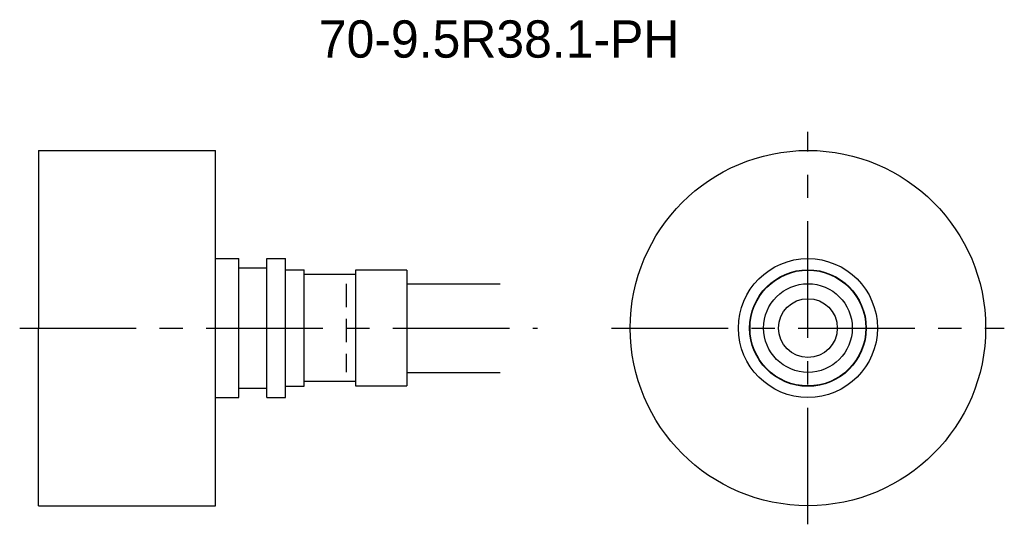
# Model space of a CAD drawing. Extents: x -59 to 46, y -45 to 9.
import ezdxf
from ezdxf.enums import TextEntityAlignment as Align

# ---------------------------------------------------------------- set-up
doc = ezdxf.new("R2010")
doc.units = 0
doc.header["$LTSCALE"] = 10
doc.linetypes.add('CENTER', pattern=[2, 1.25, -0.25, 0.25, -0.25])
doc.linetypes.add('HIDDEN', pattern=[0.375, 0.25, -0.125])
doc.layers.get('0').update_dxf_attribs({"linetype": 'CONTINUOUS'})
for name, color, linetype in [('HOJO', 4, 'CONTINUOUS'), ('L-CENTER', 1, 'CENTER'), ('L-HIDDEN', 3, 'HIDDEN')]:
    doc.layers.add(name, color=color, linetype=linetype)

msp = doc.modelspace()

# ---------------------------------------------------------------- linework, layer by layer
for p, q in [((-57.35, -4.66), (-38.35, -4.66)), ((-57.35, -4.66), (-57.35, -23.71)), ((-38.35, -42.76), (-38.35, -4.66)), ((-38.35, -16.26), (-35.85, -16.26)), ((-35.85, -31.16), (-35.85, -16.26)), ((-32.85, -31.16), (-32.85, -16.26)), ((-32.85, -16.26), (-30.85, -16.26)), ((-30.85, -31.16), (-30.85, -16.26)), ((-35.85, -17.26), (-32.85, -17.26)), ((-30.85, -17.46), (-28.85, -17.46)), ((-28.85, -29.96), (-28.85, -17.46)), ((-17.85, -17.49), (-23.35, -17.49)), ((-23.35, -17.49), (-23.35, -29.92)), ((-17.85, -17.49), (-17.85, -29.92)), ((-23.35, -17.97), (-28.85, -17.97)), ((-57.35, -42.76), (-57.35, -23.71)), ((-23.35, -29.45), (-28.85, -29.45)), ((-35.85, -30.16), (-32.85, -30.16)), ((-30.85, -29.96), (-28.85, -29.96)), ((-23.35, -29.92), (-17.85, -29.92)), ((-38.35, -31.16), (-35.85, -31.16)), ((-32.85, -31.16), (-30.85, -31.16)), ((-57.35, -42.76), (-38.35, -42.76))]:
    msp.add_line(p, q)
for radius in [19.05, 7.45, 6.25, 6.21, 4.75, 3.15]:
    msp.add_circle((25.16, -23.71), radius)
at = {"layer": 'HOJO'}
for p, q in [((-17.85, -18.96), (-7.85, -18.96)), ((-17.85, -28.46), (-7.85, -28.46))]:
    msp.add_line(p, q, dxfattribs=at)
at = {"layer": 'L-CENTER'}
for p, q in [((25.16, -44.76), (25.16, -2.66)), ((-59.35, -23.71), (-3.85, -23.71)), ((4.11, -23.71), (46.21, -23.71))]:
    msp.add_line(p, q, dxfattribs=at)
at = {"layer": 'L-HIDDEN'}
msp.add_line((-24.35, -18.97), (-24.35, -28.45), dxfattribs=at)

# ---------------------------------------------------------------- texts
at = {"layer": 'HOJO'}
msp.add_text('70-9.5R38.1-PH', height=4, dxfattribs=at).set_placement((-7.95, 7.29), align=Align.MIDDLE_CENTER)

doc.saveas('drawing.dxf')
